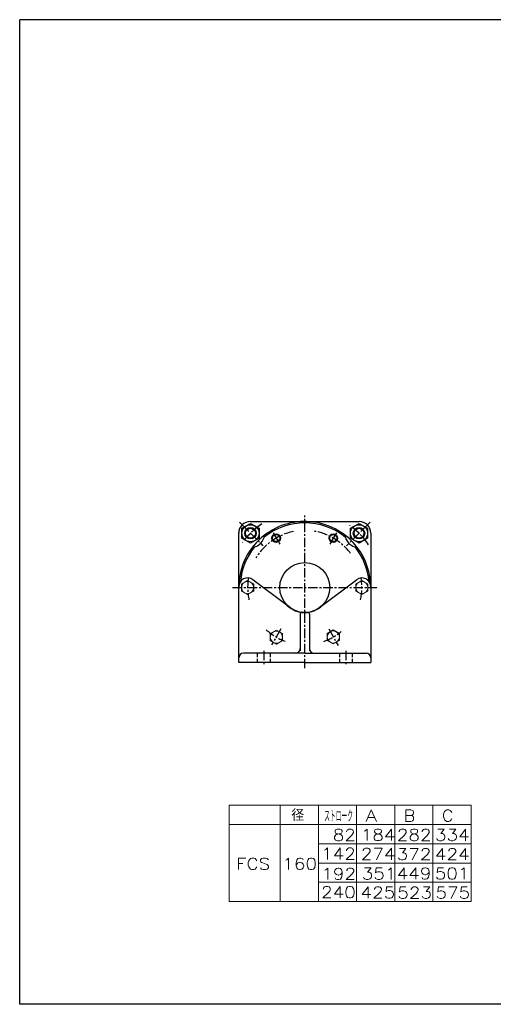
# Model space of a CAD drawing. Header units: millimetres. Extents: x -985 to 985, y -705 to 705.
# Tile 1 of 3: x -985 to -322, y -674 to 705. Entities that reach past the tile are written whole.
import ezdxf
from ezdxf.enums import TextEntityAlignment as Align

# ---------------------------------------------------------------- set-up
doc = ezdxf.new("R2010")
doc.units = ezdxf.units.MM
doc.header["$LTSCALE"] = 0.416667
for name, pattern in [('CENTER', [50.8, 31.75, -6.35, 6.35, -6.35]), ('DASHED', [19.05, 12.7, -6.35]), ('DIVIDE', [31.75, 12.7, -6.35, 0, -6.35, 0, -6.35])]:
    doc.linetypes.add(name, pattern=pattern)
doc.layers.add('ZUWAKU', color=7, linetype='Continuous')
doc.styles.add('dcStyle0', font='txt.shx', dxfattribs={"width": 0.82, "bigfont": 'bigfont'})

# ---------------------------------------------------------------- blocks, each defined once
blk = doc.blocks.new('DC_GROUP_Φ160_12')
at = {"color": 4, "linetype": 'Continuous', "lineweight": 13}
for p, q in [((-625.5, -149.8), (-634, -154.7)), ((-617, -154.7), (-625.5, -149.8)), ((-634, -154.7), (-634, -164.5)), ((-634, -164.5), (-625.5, -169.4)), ((-625.5, -169.4), (-617, -164.5)), ((-617, -164.5), (-617, -154.7))]:
    blk.add_line(p, q, dxfattribs=at)
blk.add_circle((-625.5, -159.6), 8.5, dxfattribs=at)
blk = doc.blocks.new('DC_GROUP_Φ160_13')
at = {"color": 4, "linetype": 'Continuous', "lineweight": 13}
for p, q in [((-545.8, -149.6), (-554.3, -154.5)), ((-537.3, -154.5), (-545.8, -149.6)), ((-554.3, -154.5), (-554.3, -164.3)), ((-554.3, -164.3), (-545.8, -169.2)), ((-545.8, -169.2), (-537.3, -164.3)), ((-537.3, -164.3), (-537.3, -154.5))]:
    blk.add_line(p, q, dxfattribs=at)
blk.add_circle((-545.8, -159.4), 8.5, dxfattribs=at)
blk = doc.blocks.new('DC_GROUP_Φ160_32')
at = {"color": 4, "linetype": 'Continuous', "lineweight": 13}
for p, q in [((-665.8, -80.3), (-674.3, -85.2)), ((-657.3, -85.2), (-665.8, -80.3)), ((-674.3, -85.2), (-674.3, -95)), ((-674.3, -95), (-665.8, -100)), ((-665.8, -100), (-657.3, -95)), ((-657.3, -95), (-657.3, -85.2))]:
    blk.add_line(p, q, dxfattribs=at)
blk.add_circle((-665.8, -90.1), 8.5, dxfattribs=at)
blk = doc.blocks.new('DC_GROUP_Φ160_33')
at = {"color": 4, "linetype": 'Continuous', "lineweight": 13}
for p, q in [((-505.8, -80.3), (-514.3, -85.2)), ((-497.3, -85.2), (-505.8, -80.3)), ((-514.3, -85.2), (-514.3, -95)), ((-514.3, -95), (-505.8, -100)), ((-505.8, -100), (-497.3, -95)), ((-497.3, -95), (-497.3, -85.2))]:
    blk.add_line(p, q, dxfattribs=at)
blk.add_circle((-505.8, -90.1), 8.5, dxfattribs=at)

msp = doc.modelspace()

# ---------------------------------------------------------------- linework, layer by layer
at = {"color": 4, "linetype": 'CENTER', "lineweight": 25}
for p, q in [((-677.264, 1.346), (-644.288, -31.631)), ((-585.778, -203.165), (-585.778, 10.785)), ((-494.291, 1.346), (-527.268, -31.631)), ((-630.069, -13.427), (-620.619, -29.795)), ((-541.487, -13.427), (-550.937, -29.795)), ((-686.842, -90.141), (-484.898, -90.141)), ((-619.277, -148.163), (-632.194, -170.536)), ((-552.272, -148.175), (-539.041, -171.091)), ((-643.278, -178.699), (-643.278, -198.093)), ((-528.278, -178.699), (-528.278, -198.093))]:
    msp.add_line(p, q, dxfattribs=at)
at = {"color": 4, "linetype": 'Continuous', "lineweight": 25}
for p, q in [((-661.792, 2.359), (-509.764, 2.359)), ((-678.278, -166.155), (-678.278, -13.448)), ((-673.792, -7.199), (-661.792, -0.271)), ((-673.792, -21.055), (-673.792, -7.199)), ((-661.792, -0.271), (-649.792, -7.199)), ((-649.792, -7.199), (-649.792, -21.055)), ((-521.764, -7.199), (-509.764, -0.271)), ((-521.764, -21.055), (-521.764, -7.199)), ((-509.764, -0.271), (-497.764, -7.199)), ((-497.764, -7.199), (-497.764, -21.055)), ((-661.792, -27.983), (-673.792, -21.055)), ((-649.792, -21.055), (-661.792, -27.983)), ((-509.764, -27.983), (-521.764, -21.055)), ((-497.764, -21.055), (-509.764, -27.983)), ((-493.278, -14.127), (-493.278, -166.155)), ((-610.256, -115.157), (-658.278, -79.141)), ((-561.3, -115.157), (-513.278, -79.141)), ((-678.278, -195.141), (-678.278, -89.141)), ((-493.278, -89.141), (-493.278, -195.141)), ((-592.278, -127.641), (-592.278, -178.929)), ((-579.278, -127.641), (-579.278, -178.929)), ((-585.778, -182.141), (-671.778, -182.141)), ((-585.778, -182.141), (-499.778, -182.141)), ((-585.778, -195.141), (-678.278, -195.141)), ((-585.778, -195.141), (-493.278, -195.141))]:
    msp.add_line(p, q, dxfattribs=at)
at = {"color": 4, "linetype": 'DASHED', "lineweight": 25}
for p, q in [((-652.278, -182.141), (-652.278, -195.141)), ((-634.278, -182.141), (-634.278, -195.141)), ((-537.278, -182.141), (-537.278, -195.141)), ((-519.278, -182.141), (-519.278, -195.141))]:
    msp.add_line(p, q, dxfattribs=at)
at = {"color": 4, "linetype": 'Continuous', "lineweight": 13}
for p, q in [((-691.547, -394.883), (-352.946, -394.883)), ((-691.547, -394.883), (-691.547, -529.883)), ((-620.215, -394.883), (-620.215, -529.883)), ((-566.761, -394.883), (-566.761, -529.883)), ((-513.307, -394.883), (-513.307, -529.883)), ((-459.853, -394.883), (-459.853, -529.883)), ((-406.399, -394.883), (-406.399, -529.883)), ((-352.946, -394.883), (-352.946, -529.883)), ((-691.547, -421.883), (-352.946, -421.883)), ((-566.761, -448.883), (-352.946, -448.883)), ((-566.634, -475.883), (-352.946, -475.883)), ((-566.761, -502.883), (-352.946, -502.883)), ((-691.547, -529.883), (-352.946, -529.883))]:
    msp.add_line(p, q, dxfattribs=at)
at = {"color": 4, "linetype": 'Continuous', "lineweight": 25}
for centre, radius in [((-661.792, -14.127), 12), ((-661.792, -14.127), 8), ((-661.792, -14.127), 6.9), ((-509.764, -14.127), 12), ((-509.764, -14.127), 8), ((-509.764, -14.127), 6.9), ((-625.778, -20.859), 6), ((-625.778, -20.859), 5.05), ((-545.778, -20.859), 6), ((-545.778, -20.859), 5.05), ((-585.778, -90.141), 35)]:
    msp.add_circle(centre, radius, dxfattribs=at)
for centre, radius, start, end in [((-661.792, -14.127), 16.5, 90, 180), ((-585.778, -90.141), 90.5, 51.122972, 128.877028), ((-585.778, -90.141), 92.5, 37.393488, 127.393488), ((-509.764, -14.127), 16.5, 0, 90), ((-585.778, -90.141), 92.5, 127.393488, 180), ((-661.792, -14.127), 20, 277.250758, 352.749242), ((-509.764, -14.127), 20, 187.250758, 262.749242), ((-585.778, -90.141), 90.5, 141.122972, 174.709282), ((-585.778, -90.141), 90.5, 5.290718, 38.877028), ((-585.778, -90.141), 92.5, 0, 37.393488), ((-665.778, -89.141), 12.5, 53.130102, 180), ((-505.778, -89.141), 12.5, 0, 126.869898), ((-585.778, -90.141), 35, 225.622955, 270), ((-585.778, -90.141), 35, 270, 314.377045), ((-589.278, -127.641), 3, 111.017068, 180), ((-582.278, -127.641), 3, 0, 68.982932), ((-598.778, -175.641), 6.5, 270, 0), ((-572.778, -175.641), 6.5, 180, 270), ((-671.778, -188.641), 6.5, 90, 180), ((-499.778, -188.641), 6.5, 0, 90)]:
    msp.add_arc(centre, radius, start, end, dxfattribs=at)
at = {"color": 4, "linetype": 'CENTER', "lineweight": 25}
for radius, start, end in [(107.5, 123.896345, 144.137408), (80, 101.531504, 148.640425), (80, 36.680499, 81.020306), (107.5, 33.896345, 54.137408), (80, 171.038402, 192.293772), (80, 347.706228, 8.961598), (80, 227.650964, 249.87659), (80, 289.52653, 309.801111)]:
    msp.add_arc((-585.778, -90.141), radius, start, end, dxfattribs=at)
at = {"color": 4, "linetype": 'DIVIDE', "lineweight": 25}
msp.add_arc((-589.278, -127.641), 3, 90, 111.017068, dxfattribs=at)
at = {"layer": 'ZUWAKU', "color": 5, "linetype": 'Continuous', "lineweight": 25}
for p, q in [((-985, -673.75), (-985, 705)), ((955, 705), (-985, 705)), ((985, -673.75), (-985, -673.75))]:
    msp.add_line(p, q, dxfattribs=at)

# ---------------------------------------------------------------- block references
at = {"linetype": 'Continuous'}
for name in ['DC_GROUP_Φ160_32', 'DC_GROUP_Φ160_33', 'DC_GROUP_Φ160_12', 'DC_GROUP_Φ160_13']:
    msp.add_blockref(name, (0, 0), dxfattribs=at)

# ---------------------------------------------------------------- texts
at = {"color": 4, "style": 'dcStyle0'}
for s, width, p, p2 in [('   径', 0.952381, (-651.462, -416.929), (-586.662, -416.929)), ('ストローク', 0.416667, (-558.663, -418.287), (-518.163, -418.287))]:
    msp.add_text(s, height=16.2, dxfattribs=dict(at, width=width)).set_placement(p, p2, align=Align.FIT)
for s, p, p2 in [('A', (-500.741, -417.62), (-484.541, -417.62)), ('B', (-447.287, -417.62), (-431.087, -417.62)), ('C', (-393.833, -417.62), (-377.633, -417.62)), ('82', (-546.57, -444.672), (-514.17, -444.672)), ('184', (-507.434, -444.556), (-458.834, -444.556)), ('282', (-456.849, -444.62), (-408.249, -444.62)), ('334', (-403.395, -444.62), (-354.795, -444.62)), ('142', (-562.774, -471.029), (-514.174, -471.029)), ('274', (-507.321, -471.226), (-458.721, -471.226)), ('FCS 160', (-682.014, -485.12), (-568.614, -485.12)), ('372', (-456.993, -471.62), (-408.393, -471.62)), ('424', (-403.539, -471.62), (-354.939, -471.62)), ('351', (-505.935, -498.898), (-457.335, -498.898)), ('449', (-457.137, -498.62), (-408.537, -498.62)), ('501', (-403.683, -498.62), (-355.083, -498.62)), ('192', (-562.582, -499.128), (-513.982, -499.128)), ('240', (-562.955, -524.844), (-514.355, -524.844)), ('425', (-507.609, -525.226), (-459.009, -525.226)), ('523', (-456.156, -525.62), (-407.556, -525.62)), ('575', (-402.702, -525.62), (-354.102, -525.62))]:
    msp.add_text(s, height=16.2, dxfattribs=at).set_placement(p, p2, align=Align.FIT)

doc.saveas('drawing.dxf')
